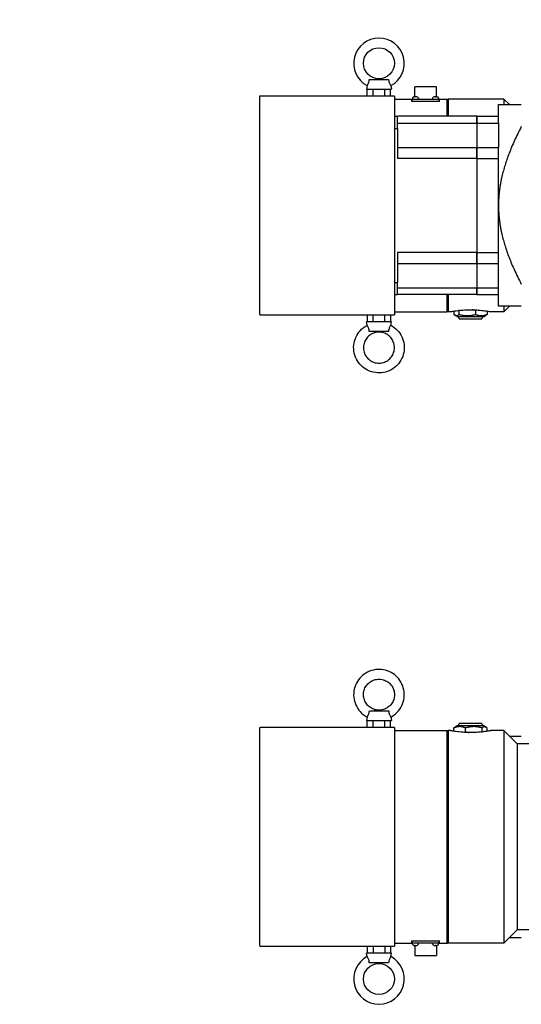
# Model space of a CAD drawing. Extents: x 0 to 2359, y -14 to 1663.
# Tile 4 of 37: x 695 to 857, y 1073 to 1390. Entities that reach past the tile are written whole.
import ezdxf

# ---------------------------------------------------------------- set-up
doc = ezdxf.new("R2010")
doc.units = 0
doc.header["$LTSCALE"] = 25.4
doc.layers.get('0').update_dxf_attribs({"linetype": 'CONTINUOUS'})
doc.layers.add('ATA-TEXT', color=7, linetype='CONTINUOUS', lineweight=25)
doc.styles.add('주 문자 (ISO)', font='arial.ttf')

msp = doc.modelspace()

# ---------------------------------------------------------------- linework, layer by layer
for p, q in [((807.2837266, 1368.9586185), (807.0868153, 1367.8418788)), ((807.976649, 1370.9918788), (814.1969816, 1370.9918788)), ((814.889904, 1368.9586185), (815.0868153, 1367.8418788)), ((822.5868153, 1365.3701071), (822.5868153, 1368.5918788)), ((829.5868153, 1368.5918788), (822.5868153, 1368.5918788)), ((829.5868153, 1365.3701071), (829.5868153, 1368.5918788)), ((772.5868153, 1365.3418788), (772.5868153, 1295.3418788)), ((816.0868153, 1365.5918788), (772.8368153, 1365.5918788)), ((807.0868153, 1367.8418788), (815.0868153, 1367.8418788)), ((807.3340385, 1365.5918788), (807.3340385, 1367.8418788)), ((809.2104269, 1365.5918788), (809.2104269, 1367.8418788)), ((812.9632037, 1365.5918788), (812.9632037, 1367.8418788)), ((814.839592, 1365.5918788), (814.839592, 1367.8418788)), ((816.0868153, 1365.5918788), (816.0868153, 1365.3418788)), ((816.0868153, 1365.3418788), (816.0868153, 1295.3418788)), ((821.8619575, 1364.8792553), (821.8368153, 1364.5918788)), ((822.3557621, 1365.3161877), (822.3553701, 1365.3161877)), ((822.9080206, 1365.3161877), (822.7656099, 1365.3161877)), ((823.3182605, 1365.3161877), (823.3178684, 1365.3161877)), ((823.8116731, 1364.8792553), (823.8368153, 1364.5918788)), ((828.3619575, 1364.8792553), (828.3368153, 1364.5918788)), ((828.8557621, 1365.3161877), (828.8553701, 1365.3161877)), ((829.4080206, 1365.3161877), (829.2656099, 1365.3161877)), ((829.8182605, 1365.3161877), (829.8178684, 1365.3161877)), ((830.3116731, 1364.8792553), (830.3368153, 1364.5918788)), ((816.0868153, 1364.5918788), (821.5868153, 1364.5918788)), ((821.5868153, 1364.5918788), (821.5868153, 1363.8418788)), ((830.5868153, 1363.8418788), (821.5868153, 1363.8418788)), ((821.7118153, 1364.5918788), (821.7118153, 1363.8418788)), ((821.7118153, 1364.5918788), (822.7118153, 1364.5918788)), ((822.7118153, 1364.5918788), (829.4618153, 1364.5918788)), ((829.4618153, 1364.5918788), (830.4618153, 1364.5918788)), ((830.4618153, 1363.8418788), (830.4618153, 1364.5918788)), ((830.5868153, 1363.8418788), (830.5868153, 1364.5918788)), ((830.5868153, 1364.5918788), (833.0868153, 1364.5918788)), ((833.0868153, 1359.0918788), (833.0868153, 1364.5918788)), ((833.0868153, 1364.3418788), (833.3368153, 1364.5918788)), ((851.3368153, 1364.5918788), (833.3368153, 1364.5918788)), ((833.3368153, 1364.5918788), (833.3368153, 1359.0918788)), ((849.5868153, 1359.0918788), (849.5868153, 1362.8418788)), ((849.5868153, 1362.8418788), (856.9289371, 1362.8418788)), ((853.0868153, 1362.8418788), (851.3368153, 1364.5918788)), ((851.3368153, 1364.5918788), (851.3368153, 1362.8418788)), ((816.0868153, 1359.0918788), (817.0868153, 1359.0918788)), ((842.5868153, 1359.0918788), (817.0868153, 1359.0918788)), ((817.0868153, 1355.1901685), (817.0868153, 1359.0918788)), ((842.5868153, 1359.0918788), (849.5868153, 1359.0918788)), ((842.5868153, 1356.9019447), (842.5868153, 1359.0918788)), ((842.5868153, 1359.0918788), (842.5868153, 1356.9019447)), ((849.5868153, 1356.9019447), (849.5868153, 1359.0918788)), ((816.0868153, 1355.1901685), (817.0868153, 1355.1901685)), ((817.0868153, 1356.9019447), (842.5868153, 1356.9019447)), ((817.0868153, 1355.1901685), (817.0868153, 1345.4973234)), ((842.5868153, 1356.9019447), (849.5868153, 1356.9019447)), ((842.5868153, 1356.9019447), (842.5868153, 1353.3218788)), ((842.5868153, 1356.9019447), (842.5868153, 1353.3218788)), ((849.5868153, 1356.9019447), (849.5868153, 1349.0718788)), ((842.5868153, 1353.3218788), (842.5868153, 1349.0718788)), ((842.5868153, 1353.3218788), (842.5868153, 1349.0718788)), ((817.0868153, 1349.0718788), (842.5868153, 1349.0718788)), ((842.5868153, 1349.0718788), (849.5868153, 1349.0718788)), ((842.5868153, 1345.4973234), (842.5868153, 1349.0718788)), ((842.5868153, 1349.0718788), (842.5868153, 1345.4973234)), ((849.5868153, 1345.4973234), (849.5868153, 1349.0718788)), ((842.5868153, 1345.4973234), (817.0868153, 1345.4973234)), ((842.5868153, 1345.4973234), (849.5868153, 1345.4973234)), ((842.5868153, 1345.4973234), (842.5868153, 1315.1864342)), ((842.5868153, 1345.4973234), (842.5868153, 1315.1864342)), ((849.5868153, 1330.3418788), (849.5868153, 1345.4973234)), ((849.5868153, 1315.1864342), (849.5868153, 1330.3418788)), ((842.5868153, 1315.1864342), (817.0868153, 1315.1864342)), ((817.0868153, 1315.1864342), (817.0868153, 1305.4935891)), ((842.5868153, 1315.1864342), (849.5868153, 1315.1864342)), ((842.5868153, 1311.6118788), (842.5868153, 1315.1864342)), ((842.5868153, 1315.1864342), (842.5868153, 1311.6118788)), ((849.5868153, 1311.6118788), (849.5868153, 1315.1864342)), ((817.0868153, 1311.6118788), (842.5868153, 1311.6118788)), ((842.5868153, 1311.6118788), (849.5868153, 1311.6118788)), ((842.5868153, 1311.6118788), (842.5868153, 1307.3618788)), ((842.5868153, 1311.6118788), (842.5868153, 1307.3618788)), ((849.5868153, 1303.7818129), (849.5868153, 1311.6118788)), ((816.0868153, 1305.4935891), (817.0868153, 1305.4935891)), ((817.0868153, 1301.5918788), (817.0868153, 1305.4935891)), ((842.5868153, 1307.3618788), (842.5868153, 1303.7818129)), ((842.5868153, 1307.3618788), (842.5868153, 1303.7818129)), ((816.0868153, 1301.5918788), (817.0868153, 1301.5918788)), ((817.0868153, 1303.7818129), (842.5868153, 1303.7818129)), ((842.5868153, 1301.5918788), (817.0868153, 1301.5918788)), ((833.0868153, 1296.0918788), (833.0868153, 1301.5918788)), ((833.3368153, 1301.5918788), (833.3368153, 1296.0918788)), ((842.5868153, 1303.7818129), (849.5868153, 1303.7818129)), ((842.5868153, 1301.5918788), (842.5868153, 1303.7818129)), ((842.5868153, 1303.7818129), (842.5868153, 1301.5918788)), ((842.5868153, 1301.5918788), (849.5868153, 1301.5918788)), ((849.5868153, 1301.5918788), (849.5868153, 1303.7818129)), ((849.5868153, 1297.8418788), (849.5868153, 1301.5918788)), ((772.8368153, 1295.0918788), (816.0868153, 1295.0918788)), ((807.3344114, 1295.0918788), (807.3344114, 1292.8418788)), ((809.1648026, 1295.0918788), (809.1648026, 1292.8418788)), ((812.9172065, 1295.0918788), (812.9172065, 1292.8418788)), ((814.8392192, 1295.0918788), (814.8392192, 1292.8418788)), ((816.0868153, 1296.0918788), (833.0868153, 1296.0918788)), ((816.0868153, 1295.3418788), (816.0868153, 1295.0918788)), ((833.0868153, 1296.3418788), (833.3368153, 1296.0918788)), ((834.0868153, 1296.0918788), (833.3368153, 1296.0918788)), ((835.2388304, 1296.2917181), (835.2388304, 1295.2418323)), ((836.2277402, 1294.5918788), (835.6151268, 1294.9455713)), ((836.8584069, 1296.4419253), (836.8584069, 1295.2418323)), ((842.2063918, 1296.4419253), (842.2063918, 1295.2418323)), ((844.9458904, 1294.5918788), (845.5585038, 1294.9455713)), ((845.9348002, 1296.2917181), (845.9348002, 1295.2418323)), ((851.3368153, 1296.0918788), (847.0868153, 1296.0918788)), ((856.9289371, 1297.8418788), (849.5868153, 1297.8418788)), ((853.0868153, 1297.8418788), (851.3368153, 1296.0918788)), ((851.3368153, 1297.8418788), (851.3368153, 1296.0918788)), ((807.2838609, 1291.7243776), (807.0868153, 1292.8418788)), ((815.0868153, 1292.8418788), (807.0868153, 1292.8418788)), ((814.889878, 1291.724992), (815.0868153, 1292.8418788)), ((836.2277402, 1294.5918788), (844.9458904, 1294.5918788)), ((836.9162755, 1293.8418788), (844.2573551, 1293.8418788)), ((814.1758038, 1289.6918788), (807.9560892, 1289.6918788)), ((807.2837526, 1165.4398248), (807.0868153, 1164.3229379)), ((807.9978268, 1167.4729379), (814.2175414, 1167.4729379)), ((814.8897697, 1165.4404391), (815.0868153, 1164.3229379)), ((772.5868153, 1161.8229379), (772.5868153, 1091.8229379)), ((816.0868153, 1162.0729379), (772.8368153, 1162.0729379)), ((807.0868153, 1164.3229379), (815.0868153, 1164.3229379)), ((807.3344114, 1162.0729379), (807.3344114, 1164.3229379)), ((809.2564241, 1162.0729379), (809.2564241, 1164.3229379)), ((813.008828, 1162.0729379), (813.008828, 1164.3229379)), ((814.8392192, 1162.0729379), (814.8392192, 1164.3229379)), ((816.0868153, 1162.0729379), (816.0868153, 1161.8229379)), ((816.0868153, 1161.8229379), (816.0868153, 1091.8229379)), ((835.2388304, 1160.8730986), (835.2388304, 1161.9229844)), ((836.2277402, 1162.5729379), (835.6151268, 1162.2192454)), ((844.9458904, 1162.5729379), (836.2277402, 1162.5729379)), ((844.2573551, 1163.3229379), (836.9162755, 1163.3229379)), ((838.9672388, 1160.7228914), (838.9672388, 1161.9229844)), ((844.3152237, 1160.7228914), (844.3152237, 1161.9229844)), ((844.9458904, 1162.5729379), (845.5585038, 1162.2192454)), ((845.9348002, 1160.8730986), (845.9348002, 1161.9229844)), ((816.0868153, 1161.0729379), (833.0868153, 1161.0729379)), ((833.0868153, 1092.5729379), (833.0868153, 1161.0729379)), ((833.0868153, 1160.8229379), (833.3368153, 1161.0729379)), ((834.0868153, 1161.0729379), (833.3368153, 1161.0729379)), ((833.3368153, 1161.0729379), (833.3368153, 1092.5729379)), ((851.3368153, 1161.0729379), (847.0868153, 1161.0729379)), ((855.5868153, 1156.8229379), (851.3368153, 1161.0729379)), ((851.3368153, 1161.0729379), (851.3368153, 1092.5729379)), ((853.0868153, 1159.3229379), (856.9289371, 1159.3229379)), ((855.5868153, 1156.8229379), (855.5868153, 1096.8229379)), ((1179.0868153, 1156.8229379), (855.5868153, 1156.8229379)), ((855.5868153, 1096.8229379), (851.3368153, 1092.5729379)), ((869.5868153, 1096.8229379), (855.5868153, 1096.8229379)), ((816.0868153, 1092.5729379), (821.5868153, 1092.5729379)), ((816.0868153, 1091.8229379), (816.0868153, 1091.5729379)), ((821.5868153, 1093.3229379), (830.5868153, 1093.3229379)), ((821.5868153, 1093.3229379), (821.5868153, 1092.5729379)), ((821.7118153, 1093.3229379), (821.7118153, 1092.5729379)), ((822.7118153, 1092.5729379), (821.7118153, 1092.5729379)), ((821.8619575, 1092.2855614), (821.8368153, 1092.5729379)), ((822.3553701, 1091.848629), (822.3557621, 1091.848629)), ((822.5868153, 1091.7947097), (822.5868153, 1088.5729379)), ((829.4618153, 1092.5729379), (822.7118153, 1092.5729379)), ((822.7656099, 1091.848629), (822.9080206, 1091.848629)), ((823.3178684, 1091.848629), (823.3182605, 1091.848629)), ((823.8116731, 1092.2855614), (823.8368153, 1092.5729379)), ((828.3619575, 1092.2855614), (828.3368153, 1092.5729379)), ((828.8553701, 1091.848629), (828.8557621, 1091.848629)), ((829.2656099, 1091.848629), (829.4080206, 1091.848629)), ((830.4618153, 1092.5729379), (829.4618153, 1092.5729379)), ((829.5868153, 1091.7947097), (829.5868153, 1088.5729379)), ((829.8178684, 1091.848629), (829.8182605, 1091.848629)), ((830.3116731, 1092.2855614), (830.3368153, 1092.5729379)), ((830.4618153, 1092.5729379), (830.4618153, 1093.3229379)), ((830.5868153, 1092.5729379), (830.5868153, 1093.3229379)), ((830.5868153, 1092.5729379), (833.0868153, 1092.5729379)), ((833.0868153, 1092.8229379), (833.3368153, 1092.5729379)), ((851.3368153, 1092.5729379), (833.3368153, 1092.5729379)), ((856.9289371, 1094.3229379), (853.0868153, 1094.3229379)), ((772.8368153, 1091.5729379), (816.0868153, 1091.5729379)), ((807.2837266, 1088.2061982), (807.0868153, 1089.3229379)), ((815.0868153, 1089.3229379), (807.0868153, 1089.3229379)), ((807.3340385, 1091.5729379), (807.3340385, 1089.3229379)), ((809.2104269, 1091.5729379), (809.2104269, 1089.3229379)), ((812.9632037, 1091.5729379), (812.9632037, 1089.3229379)), ((814.839592, 1091.5729379), (814.839592, 1089.3229379)), ((814.889904, 1088.2061982), (815.0868153, 1089.3229379)), ((814.1969816, 1086.1729379), (807.976649, 1086.1729379)), ((822.5868153, 1088.5729379), (829.5868153, 1088.5729379))]:
    msp.add_line(p, q)
for centre in [(811.0868153, 1376.1668788), (811.0868153, 1080.9979379)]:
    msp.add_circle(centre, 5)
for centre, radius, start, end in [((811.0868153, 1376.1668788), 8.15, 297.816194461, 242.183805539), ((772.8368153, 1365.3418788), 0.25, 90, 180), ((822.2604354, 1364.844393), 0.4, 118.706082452, 175), ((822.8368153, 1363.7918788), 1.6, 107.869405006, 118.706082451), ((822.3553701, 1365.2851877), 0.031, 90, 107.869405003), ((823.3182605, 1365.2851877), 0.031, 72.130594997, 90), ((822.8368153, 1363.7918788), 1.6, 61.293917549, 72.130594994), ((823.4131952, 1364.844393), 0.4, 5, 61.293917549), ((828.7604354, 1364.844393), 0.4, 118.706082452, 175), ((829.3368153, 1363.7918788), 1.6, 107.869405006, 118.706082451), ((828.8553701, 1365.2851877), 0.031, 90, 107.869405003), ((829.8182605, 1365.2851877), 0.031, 72.130594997, 90), ((829.3368153, 1363.7918788), 1.6, 61.293917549, 72.130594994), ((829.9131952, 1364.844393), 0.4, 5, 61.293917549), ((772.8368153, 1295.3418788), 0.25, 180, 270), ((835.9379539, 1293.6347874), 1, 11.951954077, 73.154838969), ((845.2356767, 1293.6347874), 1, 106.84516103, 168.048045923), ((772.8368153, 1161.8229379), 0.25, 90, 180), ((835.9379539, 1163.5300293), 1, 286.845161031, 348.048045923), ((845.2356767, 1163.5300293), 1, 191.951954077, 253.15483897), ((772.8368153, 1091.8229379), 0.25, 180, 270), ((822.2604354, 1092.3204237), 0.4, 185, 241.293917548), ((822.8368153, 1093.3729379), 1.6, 241.293917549, 252.130594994), ((822.3553701, 1091.879629), 0.031, 252.130594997, 270), ((823.3182605, 1091.879629), 0.031, 270, 287.869405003), ((822.8368153, 1093.3729379), 1.6, 287.869405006, 298.706082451), ((823.4131952, 1092.3204237), 0.4, 298.706082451, 355), ((828.7604354, 1092.3204237), 0.4, 185, 241.293917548), ((829.3368153, 1093.3729379), 1.6, 241.293917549, 252.130594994), ((828.8553701, 1091.879629), 0.031, 252.130594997, 270), ((829.8182605, 1091.879629), 0.031, 270, 287.869405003), ((829.3368153, 1093.3729379), 1.6, 287.869405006, 298.706082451), ((829.9131952, 1092.3204237), 0.4, 298.706082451, 355), ((811.0868153, 1080.9979379), 8.15, 117.816194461, 62.183805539)]:
    msp.add_arc(centre, radius, start, end)
for centre, major_axis, ratio, start_param, end_param in [((822.8380797, 1363.7962108), (1.5351745, -0.4480723), 0.9958698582, 1.9498459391, 2.1632517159), ((822.8863139, 1363.7962108), (-0.139427, 1.5931383), 0.0254382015, 5.9736007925, 6.1870065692), ((822.7873167, 1363.7962108), (0.139427, 1.5931383), 0.0254382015, 0.0961787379, 0.3095845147), ((822.8355509, 1363.7962108), (1.5351745, 0.4480723), 0.9958698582, 0.9783409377, 1.1917467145), ((829.3380797, 1363.7962108), (1.5351745, -0.4480723), 0.9958698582, 1.9498459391, 2.1632517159), ((829.3863139, 1363.7962108), (-0.139427, 1.5931383), 0.0254382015, 5.9736007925, 6.1870065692), ((829.2873167, 1363.7962108), (0.139427, 1.5931383), 0.0254382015, 0.0961787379, 0.3095845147), ((829.3355509, 1363.7962108), (1.5351745, 0.4480723), 0.9958698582, 0.9783409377, 1.1917467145), ((822.8380797, 1093.3686059), (-1.5351745, -0.4480723), 0.9958698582, 0.9783409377, 1.1917467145), ((822.8863139, 1093.3686059), (-0.139427, -1.5931383), 0.0254382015, 0.0961787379, 0.3095845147), ((822.7873167, 1093.3686059), (0.139427, -1.5931383), 0.0254382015, 5.9736007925, 6.1870065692), ((822.8355509, 1093.3686059), (-1.5351745, 0.4480723), 0.9958698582, 1.9498459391, 2.1632517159), ((829.3380797, 1093.3686059), (-1.5351745, -0.4480723), 0.9958698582, 0.9783409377, 1.1917467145), ((829.3863139, 1093.3686059), (-0.139427, -1.5931383), 0.0254382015, 0.0961787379, 0.3095845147), ((829.2873167, 1093.3686059), (0.139427, -1.5931383), 0.0254382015, 5.9736007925, 6.1870065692), ((829.3355509, 1093.3686059), (-1.5351745, 0.4480723), 0.9958698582, 1.9498459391, 2.1632517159)]:
    msp.add_ellipse(centre, major_axis=major_axis, ratio=ratio, start_param=start_param, end_param=end_param)
for points, knots in [([(807.283731, 1368.9586159), (807.2837283, 1368.9586175), (807.2838239, 1368.9587631), (807.2869803, 1368.963457), (807.312806, 1369.00108), (807.4010951, 1369.1400963), (807.4620582, 1369.2392371), (807.5952957, 1369.4880188), (807.6654332, 1369.6329235), (807.7956364, 1369.9663391), (807.8526581, 1370.149719), (807.9417477, 1370.5601387), (807.9674614, 1370.7799603), (807.976649, 1370.9918788)], [-0.62083163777, -0.62083163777, -0.62083163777, -0.62083163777, -0.6127162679, -0.6127162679, -0.48937751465, -0.48937751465, -0.36796157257, -0.36796157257, -0.25216543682, -0.25216543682, -0.13358412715, -0.13358412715, 0, 0, 0, 0]), ([(814.1969816, 1370.9918788), (814.2019066, 1370.878279), (814.2114628, 1370.7619569), (814.2424569, 1370.5248331), (814.2640209, 1370.4050462), (814.3355492, 1370.0993383), (814.3934119, 1369.922296), (814.527503, 1369.5895167), (814.6016859, 1369.4415562), (814.7359428, 1369.1979777), (814.7942417, 1369.1052392), (814.8702609, 1368.9872255), (814.8898616, 1368.9585936), (814.8898996, 1368.9586159)], [-1.24128967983, -1.24128967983, -1.24128967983, -1.24128967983, -1.1696726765, -1.1696726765, -1.09656906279, -1.09656906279, -0.98072521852, -0.98072521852, -0.85863229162, -0.85863229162, -0.73530530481, -0.73530530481, -0.6208316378, -0.6208316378, -0.6208316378, -0.6208316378]), ([(822.6845547, 1365.3823268), (822.6931224, 1365.3831315), (822.7022282, 1365.3838217), (822.7188988, 1365.384714), (822.7264637, 1365.3849162), (822.738335, 1365.3848568), (822.7434303, 1365.3845909), (822.7496134, 1365.383649), (822.7511684, 1365.3830351), (822.7514231, 1365.3823268)], [0, 0, 0, 0, 0.005166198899, 0.005166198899, 0.010332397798, 0.010332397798, 0.015502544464, 0.015502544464, 0.019974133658, 0.019974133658, 0.019974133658, 0.019974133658]), ([(822.9222075, 1365.3823268), (822.9224968, 1365.3831316), (822.924496, 1365.3838219), (822.931977, 1365.3847142), (822.9374591, 1365.3849163), (822.949944, 1365.3848566), (822.9577795, 1365.3845907), (822.9736614, 1365.3836488), (822.9815358, 1365.383035), (822.9890759, 1365.3823268)], [0, 0, 0, 0, 0.005166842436, 0.005166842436, 0.010333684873, 0.010333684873, 0.015503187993, 0.015503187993, 0.019974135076, 0.019974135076, 0.019974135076, 0.019974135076]), ([(829.1845547, 1365.3823268), (829.1931224, 1365.3831315), (829.2022282, 1365.3838217), (829.2188988, 1365.384714), (829.2264637, 1365.3849162), (829.238335, 1365.3848568), (829.2434303, 1365.3845909), (829.2496134, 1365.383649), (829.2511684, 1365.3830351), (829.2514231, 1365.3823268)], [0, 0, 0, 0, 0.005166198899, 0.005166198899, 0.010332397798, 0.010332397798, 0.015502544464, 0.015502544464, 0.019974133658, 0.019974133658, 0.019974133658, 0.019974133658]), ([(829.4222075, 1365.3823268), (829.4224968, 1365.3831316), (829.424496, 1365.3838219), (829.431977, 1365.3847142), (829.4374591, 1365.3849163), (829.449944, 1365.3848566), (829.4577795, 1365.3845907), (829.4736614, 1365.3836488), (829.4815358, 1365.383035), (829.4890759, 1365.3823268)], [0, 0, 0, 0, 0.005166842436, 0.005166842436, 0.010333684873, 0.010333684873, 0.015503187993, 0.015503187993, 0.019974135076, 0.019974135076, 0.019974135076, 0.019974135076]), ([(834.0868153, 1296.0918788), (834.0868153, 1296.0918788), (834.2507531, 1296.1241732), (834.9147241, 1296.2408772), (835.4146489, 1296.3236757), (836.5666196, 1296.4796759), (837.2961905, 1296.5631352), (838.8970449, 1296.6813584), (839.7685044, 1296.7143231), (840.5868153, 1296.7143231), (841.4051261, 1296.7143231), (842.2765857, 1296.6813584), (843.8774401, 1296.5631352), (844.607011, 1296.4796759), (845.7589817, 1296.3236757), (846.2589065, 1296.2408772), (846.9228775, 1296.1241732), (847.0868153, 1296.0918788), (847.0868153, 1296.0918788)], [5.891704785, 5.891704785, 5.891704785, 5.891704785, 6.3826690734, 6.3826690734, 6.8736333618, 6.8736333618, 7.3646198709, 7.3646198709, 7.85560638, 7.85560638, 7.85560638, 8.3465928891, 8.3465928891, 8.8375793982, 8.8375793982, 9.3285436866, 9.3285436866, 9.819507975, 9.819507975, 9.819507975, 9.819507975]), ([(814.889653, 1291.7251107), (815.6584628, 1291.3194457), (816.3616857, 1290.7897961), (817.5660561, 1289.5359375), (818.0669901, 1288.8119426), (818.8158405, 1287.242837), (819.0636217, 1286.3979967), (819.2809072, 1284.672947), (819.2503705, 1283.793037), (818.9140161, 1282.087194), (818.6082571, 1281.2615573), (817.7524107, 1279.7481298), (817.2024755, 1279.0606003), (815.9140429, 1277.8932562), (815.1757735, 1277.4136404), (813.5855839, 1276.7108953), (812.7339427, 1276.4878832), (811.0034526, 1276.3210709), (810.1249054, 1276.3772967), (808.429801, 1276.7633401), (807.6135391, 1277.093091), (806.1259066, 1277.992795), (805.454797, 1278.562595), (804.3256649, 1279.8846266), (803.8678431, 1280.6366322), (803.2118565, 1282.2467821), (803.0138105, 1283.1046486), (802.8975868, 1284.8394441), (802.9794319, 1285.7160719), (803.4147839, 1287.3993705), (803.7682141, 1288.2057491), (804.7109397, 1289.6666306), (805.3000676, 1290.3208819), (806.3839057, 1291.1932636), (806.8220848, 1291.481373), (807.2837526, 1291.724992)], [3.6270763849, 3.6270763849, 3.6270763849, 3.6270763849, 3.9470701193, 3.9470701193, 4.2670705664, 4.2670705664, 4.587077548, 4.587077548, 4.9070883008, 4.9070883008, 5.2270985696, 5.2270985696, 5.5471042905, 5.5471042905, 5.8671031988, 5.8671031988, 6.1870957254, 6.1870957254, 6.5070848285, 6.5070848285, 6.827074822, 6.827074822, 7.1470696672, 7.1470696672, 7.4670714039, 7.4670714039, 7.7870793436, 7.7870793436, 8.1070903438, 8.1070903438, 8.4271000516, 8.4271000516, 8.7471046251, 8.7471046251, 8.9392630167, 8.9392630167, 8.9392630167, 8.9392630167]), ([(807.9560892, 1289.6918788), (807.9506536, 1289.8054786), (807.9407206, 1289.9218008), (807.9092842, 1290.1589245), (807.8876632, 1290.2787114), (807.8164729, 1290.5844194), (807.7592806, 1290.7614616), (807.6275451, 1291.0942409), (807.5550608, 1291.2422014), (807.4250194, 1291.4857799), (807.3692022, 1291.5785184), (807.3016071, 1291.6911924), (807.2848004, 1291.7195327), (807.2838802, 1291.7243889)], [-1.24128967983, -1.24128967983, -1.24128967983, -1.24128967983, -1.1696726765, -1.1696726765, -1.09656906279, -1.09656906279, -0.98072521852, -0.98072521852, -0.85863229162, -0.85863229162, -0.73530530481, -0.73530530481, -0.63159130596, -0.63159130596, -0.63159130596, -0.63159130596]), ([(814.8896464, 1291.7251146), (814.8894742, 1291.7252052), (814.8891471, 1291.7250687), (814.8828095, 1291.7203006), (814.8541385, 1291.6826776), (814.7606104, 1291.5436613), (814.6972963, 1291.4445206), (814.5601959, 1291.1957388), (814.4885488, 1291.0508341), (814.356192, 1290.7174185), (814.2985835, 1290.5340386), (814.2092623, 1290.1236189), (814.1840371, 1289.9037973), (814.1758038, 1289.6918788)], [-0.62290959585, -0.62290959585, -0.62290959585, -0.62290959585, -0.6127162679, -0.6127162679, -0.48937751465, -0.48937751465, -0.36796157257, -0.36796157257, -0.25216543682, -0.25216543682, -0.13358412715, -0.13358412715, 0, 0, 0, 0]), ([(811.0868153, 1279.5168788), (810.5535297, 1279.5168788), (810.0203367, 1279.6029397), (809.0079151, 1279.9385049), (808.5288618, 1280.1879487), (807.6733957, 1280.8249995), (807.2971281, 1281.2124908), (806.6854775, 1282.0863233), (806.4501948, 1282.5725082), (806.1444428, 1283.5943846), (806.0740211, 1284.1298966), (806.1051856, 1285.1960702), (806.2067643, 1285.7265463), (806.5716697, 1286.7287919), (806.8349355, 1287.2003859), (807.4965452, 1288.0369684), (807.8947791, 1288.4018074), (808.7859453, 1288.9877923), (809.278727, 1289.2088302), (810.3089872, 1289.4847043), (810.8462884, 1289.5394871), (811.9110355, 1289.4772166), (812.4382965, 1289.3601725), (813.4294042, 1288.9660702), (813.8930799, 1288.6890835), (814.7099008, 1288.0031761), (815.0629082, 1287.5943799), (815.6225103, 1286.6863322), (815.8290141, 1286.1872427), (816.0746016, 1285.1492631), (816.1136479, 1284.6105549), (816.0203105, 1283.5480207), (815.8879441, 1283.0243796), (815.4651655, 1282.045145), (815.1748236, 1281.5897233), (814.4655126, 1280.7931894), (814.0466618, 1280.4522201), (813.122809, 1279.9192596), (812.6179639, 1279.7273674), (811.7640233, 1279.5514024), (811.4254241, 1279.5168788), (811.0868153, 1279.5168788)], [0, 0, 0, 0, 0.320023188, 0.320023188, 0.6400417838, 0.6400417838, 0.9600484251, 0.9600484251, 1.2800404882, 1.2800404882, 1.6000211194, 1.6000211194, 1.919997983, 1.919997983, 2.2399802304, 2.2399802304, 2.5599748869, 2.5599748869, 2.8799840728, 2.8799840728, 3.2000041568, 3.2000041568, 3.5200271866, 3.5200271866, 3.8400440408, 3.8400440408, 4.1600480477, 4.1600480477, 4.4800376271, 4.4800376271, 4.8000169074, 4.8000169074, 5.1199940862, 5.1199940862, 5.4399781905, 5.4399781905, 5.759975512, 5.759975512, 6.0799871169, 6.0799871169, 6.2831853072, 6.2831853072, 6.2831853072, 6.2831853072]), ([(814.889878, 1165.4398248), (815.6586001, 1165.8454742), (816.3617444, 1166.3750818), (817.5660561, 1167.6288793), (818.0669901, 1168.3528742), (818.8158405, 1169.9219797), (819.0636217, 1170.76682), (819.2809072, 1172.4918697), (819.2503705, 1173.3717797), (818.9140161, 1175.0776228), (818.6082571, 1175.9032595), (817.7524107, 1177.4166869), (817.2024755, 1178.1042164), (815.9140429, 1179.2715605), (815.1757735, 1179.7511763), (813.5855839, 1180.4539215), (812.7339427, 1180.6769335), (811.0034526, 1180.8437458), (810.1249054, 1180.78752), (808.429801, 1180.4014766), (807.6135391, 1180.0717257), (806.1259066, 1179.1720217), (805.454797, 1178.6022218), (804.3256649, 1177.2801901), (803.8678431, 1176.5281846), (803.2118565, 1174.9180347), (803.0138105, 1174.0601681), (802.8975868, 1172.3253726), (802.9794319, 1171.4487448), (803.4147839, 1169.7654462), (803.7682141, 1168.9590677), (804.7109397, 1167.4981862), (805.3000676, 1166.8439349), (806.3839718, 1165.9715), (806.8222271, 1165.6833502), (807.2839775, 1165.4397061)], [3.6271075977, 3.6271075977, 3.6271075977, 3.6271075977, 3.9470701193, 3.9470701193, 4.2670705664, 4.2670705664, 4.587077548, 4.587077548, 4.9070883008, 4.9070883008, 5.2270985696, 5.2270985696, 5.5471042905, 5.5471042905, 5.8671031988, 5.8671031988, 6.1870957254, 6.1870957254, 6.5070848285, 6.5070848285, 6.827074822, 6.827074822, 7.1470696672, 7.1470696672, 7.4670714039, 7.4670714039, 7.7870793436, 7.7870793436, 8.1070903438, 8.1070903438, 8.4271000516, 8.4271000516, 8.7471046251, 8.7471046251, 8.9392942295, 8.9392942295, 8.9392942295, 8.9392942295]), ([(811.0868153, 1177.6479379), (810.5535297, 1177.6479379), (810.0203367, 1177.561877), (809.0079151, 1177.2263119), (808.5288618, 1176.9768681), (807.6733957, 1176.3398173), (807.2971281, 1175.952326), (806.6854775, 1175.0784934), (806.4501948, 1174.5923086), (806.1444428, 1173.5704321), (806.0740211, 1173.0349202), (806.1051856, 1171.9687465), (806.2067643, 1171.4382704), (806.5716697, 1170.4360249), (806.8349355, 1169.9644308), (807.4965452, 1169.1278483), (807.8947791, 1168.7630094), (808.7859453, 1168.1770244), (809.278727, 1167.9559866), (810.3089872, 1167.6801124), (810.8462884, 1167.6253296), (811.9110355, 1167.6876001), (812.4382965, 1167.8046442), (813.4294042, 1168.1987465), (813.8930799, 1168.4757332), (814.7099008, 1169.1616406), (815.0629082, 1169.5704369), (815.6225103, 1170.4784846), (815.8290141, 1170.977574), (816.0746016, 1172.0155536), (816.1136479, 1172.5542618), (816.0203105, 1173.616796), (815.8879441, 1174.1404371), (815.4651655, 1175.1196717), (815.1748236, 1175.5750934), (814.4655126, 1176.3716274), (814.0466618, 1176.7125966), (813.122809, 1177.2455571), (812.6179639, 1177.4374494), (811.7640233, 1177.6134143), (811.4254241, 1177.6479379), (811.0868153, 1177.6479379)], [0, 0, 0, 0, 0.320023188, 0.320023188, 0.6400417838, 0.6400417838, 0.9600484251, 0.9600484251, 1.2800404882, 1.2800404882, 1.6000211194, 1.6000211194, 1.919997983, 1.919997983, 2.2399802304, 2.2399802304, 2.5599748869, 2.5599748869, 2.8799840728, 2.8799840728, 3.2000041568, 3.2000041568, 3.5200271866, 3.5200271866, 3.8400440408, 3.8400440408, 4.1600480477, 4.1600480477, 4.4800376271, 4.4800376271, 4.8000169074, 4.8000169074, 5.1199940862, 5.1199940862, 5.4399781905, 5.4399781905, 5.759975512, 5.759975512, 6.0799871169, 6.0799871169, 6.2831853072, 6.2831853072, 6.2831853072, 6.2831853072]), ([(807.2839842, 1165.4397022), (807.2841564, 1165.4396115), (807.2844835, 1165.439748), (807.290821, 1165.4445161), (807.319492, 1165.4821391), (807.4130201, 1165.6211554), (807.4763343, 1165.7202962), (807.6134347, 1165.9690779), (807.6850818, 1166.1139826), (807.8174386, 1166.4473983), (807.875047, 1166.6307782), (807.9643682, 1167.0411978), (807.9895935, 1167.2610195), (807.9978268, 1167.4729379)], [-0.62290959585, -0.62290959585, -0.62290959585, -0.62290959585, -0.6127162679, -0.6127162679, -0.48937751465, -0.48937751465, -0.36796157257, -0.36796157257, -0.25216543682, -0.25216543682, -0.13358412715, -0.13358412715, 0, 0, 0, 0]), ([(814.2175414, 1167.4729379), (814.222977, 1167.3593382), (814.23291, 1167.243016), (814.2643464, 1167.0058922), (814.2859673, 1166.8861054), (814.3571577, 1166.5803974), (814.41435, 1166.4033551), (814.5460855, 1166.0705759), (814.6185698, 1165.9226153), (814.7486112, 1165.6790368), (814.8044283, 1165.5862983), (814.8720235, 1165.4736243), (814.8888302, 1165.445284), (814.8897504, 1165.4404278)], [-1.24128967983, -1.24128967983, -1.24128967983, -1.24128967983, -1.1696726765, -1.1696726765, -1.09656906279, -1.09656906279, -0.98072521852, -0.98072521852, -0.85863229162, -0.85863229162, -0.73530530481, -0.73530530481, -0.63159130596, -0.63159130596, -0.63159130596, -0.63159130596]), ([(847.0868153, 1161.0729379), (847.0868153, 1161.0729379), (846.9228775, 1161.0406435), (846.2589065, 1160.9239395), (845.7589817, 1160.8411411), (844.607011, 1160.6851408), (843.8774401, 1160.6016815), (842.2765857, 1160.4834584), (841.4051261, 1160.4504936), (839.7685044, 1160.4504936), (838.8970449, 1160.4834584), (837.2961905, 1160.6016815), (836.5666196, 1160.6851408), (835.4146489, 1160.8411411), (834.9147241, 1160.9239395), (834.2507531, 1161.0406435), (834.0868153, 1161.0729379), (834.0868153, 1161.0729379)], [1.963901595, 1.963901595, 1.963901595, 1.963901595, 2.4548658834, 2.4548658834, 2.9458301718, 2.9458301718, 3.4368166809, 3.4368166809, 3.92780319, 3.92780319, 4.4187896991, 4.4187896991, 4.9097762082, 4.9097762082, 5.4007404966, 5.4007404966, 5.891704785, 5.891704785, 5.891704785, 5.891704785]), ([(822.7514231, 1091.7824899), (822.7511337, 1091.7816851), (822.7491346, 1091.7809949), (822.7416536, 1091.7801025), (822.7361715, 1091.7799004), (822.7236866, 1091.7799601), (822.7158511, 1091.7802261), (822.6999691, 1091.7811679), (822.6920948, 1091.7817817), (822.6845547, 1091.7824899)], [0, 0, 0, 0, 0.005166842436, 0.005166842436, 0.010333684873, 0.010333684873, 0.015503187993, 0.015503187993, 0.019974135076, 0.019974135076, 0.019974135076, 0.019974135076]), ([(822.9890759, 1091.7824899), (822.9805081, 1091.7816852), (822.9714024, 1091.780995), (822.9547318, 1091.7801027), (822.9471669, 1091.7799005), (822.9352956, 1091.77996), (822.9302003, 1091.7802259), (822.9240172, 1091.7811678), (822.9224621, 1091.7817816), (822.9222075, 1091.7824899)], [0, 0, 0, 0, 0.005166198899, 0.005166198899, 0.010332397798, 0.010332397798, 0.015502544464, 0.015502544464, 0.019974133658, 0.019974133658, 0.019974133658, 0.019974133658]), ([(829.2514231, 1091.7824899), (829.2511337, 1091.7816851), (829.2491346, 1091.7809949), (829.2416536, 1091.7801025), (829.2361715, 1091.7799004), (829.2236866, 1091.7799601), (829.2158511, 1091.7802261), (829.1999691, 1091.7811679), (829.1920948, 1091.7817817), (829.1845547, 1091.7824899)], [0, 0, 0, 0, 0.005166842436, 0.005166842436, 0.010333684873, 0.010333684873, 0.015503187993, 0.015503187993, 0.019974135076, 0.019974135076, 0.019974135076, 0.019974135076]), ([(829.4890759, 1091.7824899), (829.4805081, 1091.7816852), (829.4714024, 1091.780995), (829.4547318, 1091.7801027), (829.4471669, 1091.7799005), (829.4352956, 1091.77996), (829.4302003, 1091.7802259), (829.4240172, 1091.7811678), (829.4224621, 1091.7817816), (829.4222075, 1091.7824899)], [0, 0, 0, 0, 0.005166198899, 0.005166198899, 0.010332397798, 0.010332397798, 0.015502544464, 0.015502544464, 0.019974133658, 0.019974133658, 0.019974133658, 0.019974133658]), ([(807.976649, 1086.1729379), (807.971724, 1086.2865377), (807.9621678, 1086.4028599), (807.9311737, 1086.6399836), (807.9096097, 1086.7597705), (807.8380814, 1087.0654785), (807.7802187, 1087.2425207), (807.6461275, 1087.5753), (807.5719447, 1087.7232605), (807.4376878, 1087.966839), (807.3793889, 1088.0595776), (807.3033697, 1088.1775912), (807.283769, 1088.2062232), (807.283731, 1088.2062008)], [-1.24128967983, -1.24128967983, -1.24128967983, -1.24128967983, -1.1696726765, -1.1696726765, -1.09656906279, -1.09656906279, -0.98072521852, -0.98072521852, -0.85863229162, -0.85863229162, -0.73530530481, -0.73530530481, -0.6208316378, -0.6208316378, -0.6208316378, -0.6208316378]), ([(814.8898996, 1088.2062008), (814.8899023, 1088.2061992), (814.8898067, 1088.2060536), (814.8866503, 1088.2013598), (814.8608246, 1088.1637367), (814.7725355, 1088.0247204), (814.7115724, 1087.9255797), (814.5783349, 1087.6767979), (814.5081974, 1087.5318932), (814.3779942, 1087.1984776), (814.3209725, 1087.0150977), (814.2318829, 1086.604678), (814.2061691, 1086.3848564), (814.1969816, 1086.1729379)], [-0.62083163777, -0.62083163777, -0.62083163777, -0.62083163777, -0.6127162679, -0.6127162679, -0.48937751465, -0.48937751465, -0.36796157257, -0.36796157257, -0.25216543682, -0.25216543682, -0.13358412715, -0.13358412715, 0, 0, 0, 0])]:
    msp.add_open_spline(points, degree=3, knots=knots)
for points, weights in [([(856.9289371, 1355.7448806), (849.5868153, 1341.536422), (849.5868153, 1330.3418788)], [1.4307745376, 1.62337880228, 1.62337880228]), ([(849.5868153, 1330.3418788), (849.5868153, 1319.1473356), (856.9289371, 1304.938877)], [1.62337880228, 1.62337880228, 1.4307745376]), ([(835.2388304, 1295.2418323), (836.0486186, 1294.4501656), (836.8584069, 1295.2418323)], [1.05975514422, 1.22369983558, 1.05975514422]), ([(836.8584069, 1296.4419253), (836.8268146, 1296.4728106), (836.7958147, 1296.5013087)], [1.05975514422, 1.06532332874, 1.07051327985]), ([(837.237243, 1296.5479129), (837.0510488, 1296.4989592), (836.8584069, 1296.4419253)], [1.07911048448, 1.07008348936, 1.05975514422]), ([(836.8584069, 1295.2418323), (839.5323993, 1294.4501656), (842.2063918, 1295.2418323)], [1.05975514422, 1.22369983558, 1.05975514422]), ([(842.2063918, 1296.4419253), (841.6375054, 1296.6103508), (841.1168046, 1296.7101469)], [1.05975514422, 1.09084737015, 1.11014627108]), ([(842.7477833, 1296.6449608), (842.486053, 1296.5606883), (842.2063918, 1296.4419253)], [1.09746390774, 1.08149137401, 1.05975514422]), ([(842.2063918, 1295.2418323), (844.070596, 1294.4501656), (845.9348002, 1295.2418323)], [1.05975514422, 1.22369983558, 1.05975514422]), ([(845.9348002, 1295.2418323), (845.7374189, 1295.048868), (845.5585038, 1294.9455713)], [1.05975514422, 1.09553029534, 1.11569211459]), ([(838.9672388, 1161.9229844), (837.1030346, 1162.7146511), (835.2388304, 1161.9229844)], [1.05975514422, 1.22369983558, 1.05975514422]), ([(835.2388304, 1161.9229844), (835.4362117, 1162.1159488), (835.6151268, 1162.2192454)], [1.05975514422, 1.09553029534, 1.11569211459]), ([(844.3152237, 1161.9229844), (841.6412313, 1162.7146511), (838.9672388, 1161.9229844)], [1.05975514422, 1.22369983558, 1.05975514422]), ([(845.9348002, 1161.9229844), (845.125012, 1162.7146511), (844.3152237, 1161.9229844)], [1.05975514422, 1.22369983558, 1.05975514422]), ([(838.4258473, 1160.5198559), (838.6875776, 1160.6041284), (838.9672388, 1160.7228914)], [1.09746390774, 1.08149137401, 1.05975514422]), ([(838.9672388, 1160.7228914), (839.5361252, 1160.554466), (840.056826, 1160.4546698)], [1.05975514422, 1.09084737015, 1.11014627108]), ([(843.9363876, 1160.6169039), (844.1225818, 1160.6658575), (844.3152237, 1160.7228914)], [1.07911048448, 1.07008348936, 1.05975514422]), ([(844.3152237, 1160.7228914), (844.346816, 1160.6920061), (844.3778159, 1160.663508)], [1.05975514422, 1.06532332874, 1.07051327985])]:
    msp.add_rational_spline(points, weights, degree=2)

# ---------------------------------------------------------------- texts
at = {"layer": 'ATA-TEXT', "color": 7, "insert": (55.63996, 1584.3041576), "char_height": 9.8, "width": 1158.900561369, "attachment_point": 1, "line_spacing_factor": 0.987388, "style": '주 문자 (ISO)'}
msp.add_mtext('{\\fArial|b1|i0|c129|p34;\\H3.42860x;\\L<ATA SERVO PRESS>SERVO PRESS>}\\P{\\fArial|b0|i0|c129|p34;\\H2.85705x;MODEL : OACIS-P050-}{\\fArial|b0|i0|c0|p34;\\H2.85705x;6}{\\fArial|b0|i0|c129|p34;\\H2.85705x;00-}{\\fArial|b0|i0|c0|p34;\\H2.85705x;175}{\\fArial|b0|i0|c129|p34;\\H2.85705x;-A}{\\fArial|b0|i0|c0|p34;\\H2.85705x;6V200}\\P{\\fArial|b0|i0|c129|p34;\\H2.85705x;MAX LOAD : ±50 kN}\\P{\\fArial|b0|i0|c129|p34;\\H2.85705x;TRAVEL : }{\\fArial|b0|i0|c0|p34;\\H2.85705x;6}{\\fArial|b0|i0|c129|p34;\\H2.85705x;00 mm}\\P{\\fArial|b0|i0|c129|p34;\\H2.85705x;MAX SPEED : }{\\fArial|b0|i0|c0|p34;\\H2.85705x;175}{\\fArial|b0|i0|c129|p34;\\H2.85705x; mm/s}\\P{\\fArial|b0|i0|c129|p34;\\H1.71423x;□ Max allowable tooling weight is 1% of full capacity.}\\P{\\fArial|b0|i0|c129|p34;\\H1.71423x;□ Position Repeatability  }{\\fArial|b0|i0|c129|p34;\\H1.71423x;<}{\\fArial|b0|i0|c129|p34;\\H1.71423x; 0.01 mm}\\P{\\fArial|b0|i0|c129|p34;\\H1.71423x;□ Load Linearity }{\\fArial|b0|i0|c129|p34;\\H1.71423x;<}{\\fArial|b0|i0|c129|p34;\\H1.71423x; 0.5 % of Full Capa}\\P{\\fArial|b0|i0|c129|p34;\\H1.71423x;□ Load Accuracy }{\\fArial|b0|i0|c129|p34;\\H1.71423x;<}{\\fArial|b0|i0|c129|p34;\\H1.71423x; 1 %  of Full Capa}\\P{\\fArial|b0|i0|c129|p34;\\H1.71423x;□ Weight }{\\fArial|b0|i0|c0|p34;\\H1.71423x;≈}{\\fArial|b0|i0|c129|p34;\\H1.71423x; }{\\fArial|b0|i0|c0|p34;\\H1.71423x; *}{\\fArial|b0|i0|c129|p34;\\H1.71423x;kg}', dxfattribs=at)

doc.saveas('drawing.dxf')
